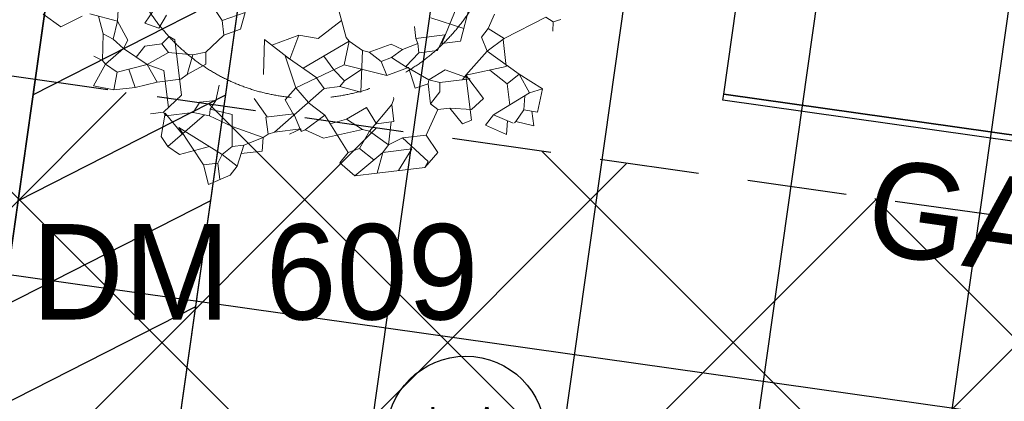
# Model space of a CAD drawing. Header units: millimetres. Extents: x -4107 to 114693, y -37499 to 54671.
# Tile 41 of 156: x 61393 to 64489, y -16246 to -15047. Entities that reach past the tile are written whole.
import ezdxf
from ezdxf.enums import TextEntityAlignment as Align

# ---------------------------------------------------------------- set-up
doc = ezdxf.new("R2010")
doc.units = ezdxf.units.MM
doc.header["$LTSCALE"] = 50
doc.linetypes.add('$0$B0201', pattern=[20, 12.5, -2.5, 2.5, -2.5])
doc.linetypes.add('B0702', pattern=[4.6875, 3.125, -1.5625])
for name, color, linetype in [('FOK_ BRANDSLANGHASPELS', 2, 'Continuous'), ('FOK_02B_SOLIDS', 253, 'Continuous'), ('FOK_05---_TEKST_25', 2, 'Continuous'), ('FOK_08---_MAATVOERING', 2, 'Continuous'), ('FOK_22_BINNENWANDEN', 2, 'Continuous'), ('FOK_72_VAST MEUBILAIR', 1, 'Continuous'), ('XREF_06_PLAFOND$0$AA35RJ8-_HWOLCEMENT', 242, 'Continuous'), ('XREF_06_PLAFOND$0$AA45----_PLAFONDAFW', 1, 'Continuous'), ('XREF_06_PLAFOND$0$AI45----_PLAFONDAFW', 2, 'Continuous'), ('XREF_06_verlichting$0$EL6311--', 3, 'Continuous')]:
    doc.layers.add(name, color=color, linetype=linetype)
doc.layers.add('FOK_92_BEPLANTING', color=62, linetype='$0$B0201', lineweight=5)
doc.styles.add('XREF_06_verlichting$0$BURO-018', font='simplex.shx', dxfattribs={"height": 180})

# ---------------------------------------------------------------- blocks, each defined once
blk = doc.blocks.new('XREF_06_PLAFOND')
at = {"layer": 'XREF_06_PLAFOND$0$AA35RJ8-_HWOLCEMENT'}
h = blk.add_hatch(dxfattribs=at)
h.set_pattern_fill('AR-SAND', color=3, scale=100, style=0)
h.set_pattern_definition([(37.5, (0, 0), (-6.29934, 192.68238), [0, -152, 0, -170, 0, -162.5]), (7.5, (0, 0), (176.9777, 282.2146), [0, -82, 0, -137, 0, -52.5]), (327.5, (-123, 0), (311.4142, 0.5659), [0, -50, 0, -180, 0, -235]), (317.5, (-123, 0), (300.6127, 87.7676), [0, -25, 0, -118, 0, -135])])
edge = h.paths.add_edge_path()
edge.add_line((43127, -14243.3), (58419.3, -19206.1))
edge.add_line((58419.3, -19206.1), (67730.9, 8108.9))
edge.add_arc((59883.2, 10784.2), 8291.1, 341.17601, 446.91022)
edge.add_line((60330.1, 19063.2), (33916.8, 20627.6))
edge.add_line((33916.8, 20627.6), (34420, 20584.8))
edge.add_line((34420, 20584.8), (35543.9, 20485.6))
edge.add_line((35543.9, 20485.6), (36683.3, 20381.7))
edge.add_line((36683.3, 20381.7), (37848.9, 20273.2))
edge.add_line((37848.9, 20273.2), (39050.9, 20148.3))
edge.add_line((39050.9, 20148.3), (40285.1, 19981.6))
edge.add_line((40285.1, 19981.6), (41548.6, 19763.1))
edge.add_line((41548.6, 19763.1), (42829.4, 19472.5))
edge.add_line((42829.4, 19472.5), (44122.5, 19109))
edge.add_line((44122.5, 19109), (45423.2, 18664.8))
edge.add_line((45423.2, 18664.8), (46722.2, 18132.5))
edge.add_line((46722.2, 18132.5), (48008.4, 17504))
edge.add_line((48008.4, 17504), (49268.4, 16772.4))
edge.add_line((49268.4, 16772.4), (50485.1, 15932))
edge.add_line((50485.1, 15932), (51639.9, 14978.6))
edge.add_line((51639.9, 14978.6), (52710, 13913.1))
edge.add_line((52710, 13913.1), (53675.1, 12736.9))
edge.add_line((53675.1, 12736.9), (54512.8, 11458.3))
edge.add_line((54512.8, 11458.3), (55208.8, 10080.1))
edge.add_line((55208.8, 10080.1), (55817.1, 8209.2))
edge.add_line((55817.1, 8209.2), (56064.8, 6685.2))
edge.add_line((56064.8, 6685.2), (56139.2, 5158.4))
edge.add_line((56139.2, 5158.4), (56050.4, 3639.5))
edge.add_line((56050.4, 3639.5), (55811.6, 2148.5))
edge.add_line((55811.6, 2148.5), (55438.3, 698.3))
edge.add_line((55438.3, 698.3), (54948.5, -697))
edge.add_line((54948.5, -697), (54359.8, -2029.7))
edge.add_line((54359.8, -2029.7), (53689, -3294.4))
edge.add_line((53689, -3294.4), (52951.5, -4489))
edge.add_line((52951.5, -4489), (52160.9, -5613.2))
edge.add_line((52160.9, -5613.2), (51328.7, -6667.7))
edge.add_line((51328.7, -6667.7), (50463.8, -7656))
edge.add_line((50463.8, -7656), (49570.4, -8575.7))
edge.add_line((49570.4, -8575.7), (48670.3, -9436.4))
edge.add_line((48670.3, -9436.4), (47771.6, -10244.3))
edge.add_line((47771.6, -10244.3), (46892.7, -11017.6))
edge.add_line((46892.7, -11017.6), (46032.2, -11771.8))
edge.add_line((46032.2, -11771.8), (45181.6, -12512.9))
edge.add_line((45181.6, -12512.9), (44331, -13249.4))
edge.add_line((44331, -13249.4), (43127, -14243.3))
h.paths.add_polyline_path([(59430.2, 12248.2), (59662.8, 12964.9), (60019.5, 12849.2), (59786.9, 12132.4)], flags=24)
h.paths.add_polyline_path([(60617.2, 10425.5), (61333.9, 10192.8), (61218.2, 9836.1), (60501.4, 10068.8)], flags=24)
at = {"layer": 'XREF_06_PLAFOND$0$AA45----_PLAFONDAFW'}
h = blk.add_hatch(dxfattribs=at)
h.set_pattern_fill('ANSI31', color=256, scale=2200, angle=342.02, style=0)
h.set_pattern_definition([(27.02, (0, 0), (-124.9329, 244.9832), [])])
h.paths.add_polyline_path([(60900.9, -19054.7), (61480.2, -19242.8), (62884.2, -9328.4), (61847.9, -12367.2)])
at = {"layer": 'XREF_06_PLAFOND$0$AI45----_PLAFONDAFW'}
h = blk.add_hatch(dxfattribs=at)
h.set_pattern_fill('_USER,_O', color=256, scale=1800, pattern_type=0)
h.set_pattern_definition([(351.94, (60508.5, -17546.5), (252.38, 1782.22), [])])
edge = h.paths.add_edge_path(flags=16)
edge.add_arc((41622.2, 26897.4), 5449.9, 0, 180)
edge.add_arc((41622.2, 26897.4), 5449.9, 180, 360)
h.paths.add_polyline_path([(49833.5, 30277.3), (51633.5, 30277.3), (51633.5, 27677.3), (49833.5, 27677.3)], flags=16)
edge = h.paths.add_edge_path(flags=16)
edge.add_arc((86127.3, 26613.5), 3800, 0, 180)
edge.add_arc((86127.3, 26613.5), 3800, 180, 360)
edge = h.paths.add_edge_path(flags=16)
edge.add_arc((74998.8, -10766.8), 5450, 0, 180)
edge.add_arc((74998.8, -10766.8), 5450, 180, 360)
edge = h.paths.add_edge_path()
edge.add_arc((59888.1, 10791.1), 9323.9, 341.24236, 446.62909)
edge.add_line((60436.4, 20098.9), (31243.3, 21827.8))
edge.add_line((31243.3, 21827.8), (28955.1, 21950.5))
edge.add_line((28955.1, 21950.5), (30807, 36094.7))
edge.add_line((30807, 36094.7), (95373.9, 36094.7))
edge.add_line((95373.9, 36094.7), (86392.8, -27327.7))
edge.add_line((86392.8, -27327.7), (59702.3, -18665.8))
edge.add_line((59702.3, -18665.8), (68716.8, 7792.9))
h = blk.add_hatch(dxfattribs=at)
h.set_pattern_fill('_USER,_O', color=256, scale=600, angle=90, pattern_type=0)
h.set_pattern_definition([(81.94, (95317.84, 35698.9), (-594.073, 84.126), [])])
edge = h.paths.add_edge_path(flags=16)
edge.add_arc((86127.3, 26613.5), 3800, 0, 360)
edge = h.paths.add_edge_path(flags=16)
edge.add_arc((74998.8, -10766.8), 5450, 0, 360)
edge = h.paths.add_edge_path(flags=16)
edge.add_arc((41622.2, 26897.4), 5449.9, 0, 360)
h.paths.add_polyline_path([(49933.5, 30177.3), (51533.5, 30177.3), (51533.5, 27777.3), (49933.5, 27777.3)], flags=16)
edge = h.paths.add_edge_path()
edge.add_arc((59888.1, 10791.1), 9323.9, 341.24236, 446.62909)
edge.add_line((60436.4, 20098.9), (31243.3, 21827.8))
edge.add_line((31243.3, 21827.8), (28955.1, 21950.5))
edge.add_line((28955.1, 21950.5), (30807, 36094.7))
edge.add_line((30807, 36094.7), (95373.9, 36094.7))
edge.add_line((95373.9, 36094.7), (86392.8, -27327.7))
edge.add_line((86392.8, -27327.7), (59702.3, -18665.8))
edge.add_line((59702.3, -18665.8), (68716.8, 7792.9))
at = {"layer": 'XREF_06_PLAFOND$0$AA45----_PLAFONDAFW'}
blk.add_lwpolyline([(60900.9, -19054.7), (61480.2, -19242.8), (62884.2, -9328.4), (61847.9, -12367.2)], close=True, dxfattribs=at)
blk = doc.blocks.new('XREF_06_verlichting$0$1115B3A')
at = {"color": 0, "linetype": 'Continuous'}
blk.add_circle((0, 0), 2.5, dxfattribs=at)
at = {"color": 0, "linetype": 'Continuous', "style": 'XREF_06_verlichting$0$BURO-018'}
for tag, p in [('E_GKAST', (0, 8)), ('E_GROEP', (0, 5)), ('E_SGROEP', (4.5, 5)), ('E_ARMCODE', (0, 0)), ('E_SLET', (4.5, -1))]:
    blk.add_attdef(tag, text='', height=1.8, dxfattribs=at).set_placement(p, align=Align.MIDDLE)
blk = doc.blocks.new('XREF_06_verlichting')
at = {"layer": 'XREF_06_verlichting$0$EL6311--'}
ref = blk.add_blockref('XREF_06_verlichting$0$1115B3A', (62795.8, -16354.4), dxfattribs=dict(at, xscale=100, yscale=100, zscale=100))
ref.add_attrib('E_ARMCODE', 'LA', dxfattribs={"layer": '0', "color": 1, "linetype": 'Continuous', "height": 180, "style": 'XREF_06_verlichting$0$BURO-018'}).set_placement((62795.8, -16354.4), align=Align.MIDDLE)
blk = doc.blocks.new('A$C4D8164B4')
at = {"layer": 'FOK_ BRANDSLANGHASPELS', "color": 2}
blk.add_circle((20000, 20000), 20000, dxfattribs=at)
blk = doc.blocks.new('A$C64361900')
at = {"layer": 'FOK_72_VAST MEUBILAIR'}
for points in [[(3672.4, 1219.1), (3567.2, 476.5), (2.8, 981.3), (108, 1723.9)], [(3567.2, 476.5), (3564.4, 456.7), (0, 961.5), (2.8, 981.3)]]:
    blk.add_lwpolyline(points, close=True, dxfattribs=at)
at = {"layer": 'FOK_05---_TEKST_25', "insert": (480.3, 783.1), "char_height": 300, "width": 57960.996, "attachment_point": 1, "rotation": 351.94}
blk.add_mtext('{\\fCentury Gothic|b0|i0|c0|p34;GARDEROBE}', dxfattribs=at)
blk = doc.blocks.new('BA016')
at = {"color": 0}
for p, q in [((-1422.4, -465.66665), (-1447.8, -618.06665)), ((-76.2, -474.13335), (-16.93335, -897.46665)), ((-1913.46665, -516.46665), (-1811.86665, -609.6)), ((-1811.86665, -609.6), (-1667.93335, -558.8)), ((-1617.13335, -550.33335), (-1447.8, -618.06665)), ((-1565.8202, -570.8586), (-1549.4, -685.8)), ((-1447.8, -618.06665), (-1490.13335, -728.13335)), ((-1447.8, -618.06665), (-1397, -745.06665)), ((-1202.26665, -567.26665), (-1278.46665, -651.93335)), ((-1193.8, -694.26665), (-1134.53335, -618.06665)), ((-821.26665, -626.53335), (-787.4, -694.26665)), ((-1549.4, -685.8), (-1574.8, -855.13335)), ((-1549.4, -685.8), (-1490.13335, -728.13335)), ((-1278.46665, -651.93335), (-1193.8, -694.26665)), ((-635, -660.4), (-787.4, -694.26665)), ((-635, -660.4), (-677.33335, -762)), ((-1490.13335, -728.13335), (-1430.86665, -795.86665)), ((-1397, -745.06665), (-1430.86665, -795.86665)), ((-787.4, -694.26665), (-787.4, -787.4)), ((-1430.86665, -795.86665), (-1557.86665, -880.53335)), ((-1430.86665, -795.86665), (-1295.4, -914.4)), ((-1295.4, -795.86665), (-1358.6178, -859.08445)), ((-1185.33335, -795.86665), (-1295.4, -795.86665)), ((-1185.33335, -795.86665), (-1134.53335, -753.53335)), ((-1185.33335, -795.86665), (-1151.46665, -855.13335)), ((-1134.53335, -753.53335), (-1100.66665, -778.93335)), ((-1100.66665, -778.93335), (-1100.66665, -1134.53335)), ((-787.4, -787.4), (-914.4, -880.53335)), ((-677.33335, -762), (-787.4, -787.4)), ((-32.45695, -786.58385), (-194.73335, -880.53335)), ((711.2, -778.93335), (584.2, -1007.53335)), ((787.4, -795.86665), (702.73335, -1007.53335)), ((-1625.6, -821.26665), (-1574.8, -855.13335)), ((-1574.8, -855.13335), (-1557.86665, -880.53335)), ((-1151.46665, -855.13335), (-1295.4, -914.4)), ((-1151.46665, -855.13335), (-999.06665, -889)), ((-567.26665, -1066.8), (-533.4, -846.66665)), ((-533.4, -846.66665), (-389.46665, -990.6)), ((-313.26665, -846.66665), (-491.06665, -889)), ((-313.26665, -846.66665), (-389.46665, -990.6)), ((-194.73335, -880.53335), (-313.26665, -846.66665)), ((533.4, -838.2), (733.73805, -930.0216)), ((939.8, -863.6), (889, -948.26665)), ((-1557.86665, -880.53335), (-1651, -1007.53335)), ((-1557.86665, -880.53335), (-1490.13335, -939.8)), ((-1490.13335, -939.8), (-1524, -1049.86665)), ((-1490.13335, -939.8), (-1295.4, -914.4)), ((-1414.2403, -929.9009), (-1388.53335, -1049.86665)), ((-1295.4, -914.4), (-1244.6, -1032.93335)), ((-1295.4, -914.4), (-1193.8, -965.2)), ((-999.06665, -889), (-1049.86665, -1007.53335)), ((-914.4, -880.53335), (-999.06665, -889)), ((-914.4, -880.53335), (-922.86665, -956.73335)), ((0, -922.86665), (-312.36215, -1057.9422)), ((0, -922.86665), (-50.8, -1066.8)), ((-16.93335, -897.46665), (0, -922.86665)), ((0, -922.86665), (76.2, -990.6)), ((423.33335, -880.53335), (423.33335, -956.73335)), ((1261.53335, -922.86665), (982.13335, -1024.46665)), ((1261.53335, -922.86665), (1303.86665, -956.73335)), ((-1193.8, -965.2), (-1193.8, -1202.8311)), ((-922.86665, -956.73335), (-1049.86665, -1007.53335)), ((-414.86665, -965.2), (-372.53335, -1176.86665)), ((-389.46665, -990.6), (-414.86665, -965.2)), ((-414.86665, -965.2), (-233.4928, -1129.30015)), ((-170.64625, -996.65965), (-118.53335, -1092.2)), ((76.2, -990.6), (33.86665, -1253.06665)), ((76.2, -990.6), (118.53335, -1007.53335)), ((118.53335, -1007.53335), (262.46665, -973.66665)), ((262.46665, -973.66665), (330.2, -1016)), ((431.8, -990.6), (330.2, -1016)), ((423.33335, -956.73335), (609.6, -956.73335)), ((423.33335, -956.73335), (431.8, -990.6)), ((431.8, -990.6), (431.8, -1049.86665)), ((609.6, -956.73335), (550.33335, -1049.86665)), ((584.2, -1007.53335), (609.6, -956.73335)), ((889, -948.26665), (838.2, -999.06665)), ((838.2, -999.06665), (863.6, -1092.2)), ((889, -948.26665), (982.13335, -1024.46665)), ((1303.86665, -956.73335), (1295.4, -1016)), ((1354.66665, -948.26665), (1303.86665, -956.73335)), ((-1651, -1007.53335), (-1524, -1049.86665)), ((-1524, -1049.86665), (-1388.53335, -1049.86665)), ((-1244.6, -1032.93335), (-1388.53335, -1049.86665)), ((-1244.6, -1032.93335), (-1092.2, -1032.93335)), ((-1049.86665, -1007.53335), (-1092.2, -1032.93335)), ((118.53335, -1007.53335), (186.26665, -1075.26665)), ((254, -1058.33335), (186.26665, -1075.26665)), ((330.2, -1016), (254, -1058.33335)), ((254, -1058.33335), (347.13335, -1134.53335)), ((431.8, -1049.86665), (338.66665, -1126.06665)), ((550.33335, -1049.86665), (431.8, -1049.86665)), ((702.73335, -1007.53335), (584.2, -1007.53335)), ((982.13335, -1024.46665), (863.6, -1092.2)), ((973.66665, -1029.30475), (973.66665, -1202.26665)), ((-855.13335, -1100.66665), (-889, -1193.8)), ((-50.8, -1066.8), (-372.53335, -1176.86665)), ((-237.06665, -1126.06665), (-194.73335, -1202.26665)), ((-119.9021, -1090.4402), (-59.26665, -1168.4)), ((58.9588, -1109.28725), (-59.26665, -1168.4)), ((-50.8, -1066.8), (211.66665, -1168.4)), ((186.26665, -1075.26665), (211.66665, -1168.4)), ((338.66665, -1126.06665), (474.13335, -1227.66665)), ((347.13335, -1134.53335), (338.66665, -1126.06665)), ((863.6, -1092.2), (711.2, -1227.66665)), ((863.6, -1092.2), (1049.86665, -1261.53335)), ((-1100.66665, -1134.53335), (-1227.66665, -1227.66665)), ((-372.53335, -1176.86665), (-448.73335, -1244.6)), ((-372.53335, -1176.86665), (-304.8, -1278.46665)), ((-59.26665, -1168.4), (-93.13335, -1202.26665)), ((211.66665, -1168.4), (347.13335, -1134.53335)), ((355.2209, -1132.51145), (381, -1270)), ((474.13335, -1227.66665), (584.2, -1176.86665)), ((584.2, -1176.86665), (736.6, -1253.06665)), ((-1312.33335, -1227.66665), (-1227.66665, -1227.66665)), ((-1219.2, -1236.13335), (-1261.53335, -1380.06665)), ((-1227.66665, -1227.66665), (-1219.2, -1253.06665)), ((-1219.2, -1236.13335), (-1126.06665, -1380.06665)), ((-1219.2, -1253.06665), (-1219.2, -1236.13335)), ((-1219.2, -1253.06665), (-1041.4, -1253.06665)), ((-990.6, -1193.8), (-1041.4, -1253.06665)), ((-1041.4, -1253.06665), (-939.8, -1286.93335)), ((-889, -1193.8), (-990.6, -1193.8)), ((-931.33335, -1244.6), (-939.8, -1286.93335)), ((-889, -1193.8), (-931.33335, -1244.6)), ((-931.33335, -1244.6), (-795.86665, -1295.4)), ((-643.46665, -1210.73335), (-575.73335, -1337.73335)), ((-194.73335, -1202.26665), (-541.86665, -1439.33335)), ((-448.73335, -1244.6), (-406.19905, -1346.6823)), ((-194.73335, -1202.26665), (-93.13335, -1202.26665)), ((33.86665, -1253.06665), (-93.13335, -1202.26665)), ((381, -1270), (465.66665, -1253.06665)), ((474.13335, -1227.66665), (465.66665, -1253.06665)), ((465.66665, -1253.06665), (465.66665, -1380.06665)), ((474.13335, -1227.66665), (541.86665, -1253.06665)), ((541.86665, -1253.06665), (533.4, -1312.33335)), ((736.6, -1253.06665), (541.86665, -1253.06665)), ((711.2, -1227.66665), (685.8, -1253.06665)), ((685.8, -1253.06665), (711.2, -1227.66665)), ((736.6, -1253.06665), (685.8, -1253.06665)), ((973.66665, -1202.26665), (711.2, -1227.66665)), ((711.2, -1227.66665), (804.33335, -1388.53335)), ((711.2, -1227.66665), (711.2, -1515.53335)), ((865.59215, -1212.7255), (965.2, -1312.33335)), ((-970.84445, -1276.5852), (-1227.66665, -1447.8)), ((-939.8, -1286.93335), (-804.33335, -1371.6)), ((-795.86665, -1295.4), (-821.26665, -1498.6)), ((-305.41355, -1277.85315), (-211.66665, -1371.6)), ((237.06665, -1312.33335), (237.06665, -1320.8)), ((533.4, -1312.33335), (465.66665, -1380.06665)), ((1049.86665, -1261.53335), (965.2, -1312.33335)), ((965.2, -1312.33335), (965.2, -1449.25975)), ((1049.86665, -1261.53335), (1185.33335, -1371.6)), ((1049.86665, -1261.53335), (1100.66665, -1388.53335)), ((-1143, -1337.73335), (-889, -1540.93335)), ((-1143, -1337.73335), (-1016, -1591.73335)), ((-1126.06665, -1380.06665), (-1143, -1337.73335)), ((-804.33335, -1371.6), (-618.06665, -1464.73335)), ((-584.2, -1337.73335), (-406.4, -1337.73335)), ((-584.2, -1337.73335), (-584.2, -1447.8)), ((-406.4, -1337.73335), (-372.53335, -1456.26665)), ((-211.66665, -1371.6), (-347.13335, -1447.8)), ((-211.66665, -1371.6), (-93.13335, -1625.6)), ((-76.2, -1413.93335), (59.26665, -1354.66665)), ((59.26665, -1354.66665), (110.06665, -1464.73335)), ((220.13335, -1354.66665), (59.26665, -1507.06665)), ((237.06665, -1320.8), (220.13335, -1354.66665)), ((220.13335, -1464.73335), (220.13335, -1354.66665)), ((1100.66665, -1388.53335), (1185.33335, -1371.6)), ((1185.33335, -1371.6), (1134.53335, -1515.53335)), ((-1261.53335, -1380.06665), (-1227.66665, -1447.8)), ((-541.86665, -1439.33335), (-584.2, -1447.8)), ((-541.86665, -1439.33335), (-372.53335, -1439.33335)), ((-372.53335, -1439.33335), (-448.73335, -1464.73335)), ((-372.53335, -1456.26665), (-372.53335, -1439.33335)), ((-76.2, -1413.93335), (-184.16015, -1430.5426)), ((-76.2, -1413.93335), (16.93335, -1490.13335)), ((508, -1422.4), (414.86665, -1574.8)), ((465.66665, -1380.06665), (508, -1422.4)), ((508, -1422.4), (584.2, -1422.4)), ((584.2, -1422.4), (719.66665, -1447.8)), ((584.2, -1422.4), (651.93335, -1532.46665)), ((804.33335, -1388.53335), (719.66665, -1447.8)), ((855.13335, -1498.6), (1100.66665, -1388.53335)), ((1067.18485, -1403.5424), (1049.86665, -1490.13335)), ((-1159.93335, -1507.06665), (-1227.66665, -1447.8)), ((-963.38005, -1481.4293), (-1159.93335, -1507.06665)), ((-821.26665, -1498.6), (-889, -1540.93335)), ((-821.26665, -1498.6), (-745.06665, -1498.6)), ((-745.06665, -1498.6), (-804.33335, -1625.6)), ((-618.06665, -1464.73335), (-745.06665, -1498.6)), ((-618.06665, -1464.73335), (-635, -1549.4)), ((-584.2, -1447.8), (-618.06665, -1464.73335)), ((-372.53335, -1456.26665), (-347.13335, -1447.8)), ((-347.13335, -1447.8), (-237.06665, -1515.53335)), ((-237.06665, -1515.53335), (16.93335, -1490.13335)), ((16.93335, -1490.13335), (59.26665, -1507.06665)), ((110.06665, -1464.73335), (220.13335, -1464.73335)), ((203.2, -1464.73335), (169.33335, -1608.66665)), ((855.13335, -1498.6), (795.86665, -1557.86665)), ((855.13335, -1498.6), (973.66665, -1566.33335)), ((1049.86665, -1490.13335), (990.6, -1557.86665)), ((1134.53335, -1515.53335), (1049.86665, -1490.13335)), ((-889, -1540.93335), (-922.86665, -1591.73335)), ((-889, -1540.93335), (-804.33335, -1625.6)), ((-635, -1549.4), (-768.77335, -1549.4)), ((59.26665, -1507.06665), (-16.93335, -1608.66665)), ((59.26665, -1507.06665), (169.33335, -1608.66665)), ((711.2, -1515.53335), (651.93335, -1532.46665)), ((795.86665, -1557.86665), (922.86665, -1634.06665)), ((922.86665, -1634.06665), (940.2342, -1547.22905)), ((990.6, -1557.86665), (982.13335, -1566.33335)), ((1100.66665, -1600.2), (990.6, -1557.86665)), ((1100.66665, -1505.37335), (1100.66665, -1600.2)), ((-999.06665, -1718.73335), (-1016, -1591.73335)), ((-1016, -1591.73335), (-922.86665, -1591.73335)), ((-922.86665, -1591.73335), (-922.86665, -1696.32155)), ((-804.33335, -1625.6), (-855.13335, -1676.4)), ((-93.13335, -1625.6), (-152.4, -1684.86665)), ((-16.93335, -1608.66665), (-93.13335, -1625.6)), ((-16.93335, -1608.66665), (65.50525, -1691.10525)), ((169.33335, -1608.66665), (127, -1651)), ((169.33335, -1608.66665), (262.46665, -1574.8)), ((414.86665, -1574.8), (262.46665, -1574.8)), ((262.46665, -1574.8), (406.4, -1744.13335)), ((414.86665, -1574.8), (474.13335, -1693.33335)), ((-855.13335, -1676.4), (-999.06665, -1718.73335)), ((-152.4, -1684.86665), (-67.73335, -1778)), ((-67.73335, -1778), (127, -1651)), ((127, -1651), (76.2, -1778)), ((127, -1651), (313.26665, -1651)), ((313.26665, -1651), (211.66665, -1778)), ((474.13335, -1693.33335), (381, -1778)), ((406.4, -1744.13335), (381, -1778)), ((-67.73335, -1778), (76.2, -1778)), ((381, -1778), (76.2, -1778))]:
    blk.add_line(p, q, dxfattribs=at)
blk = doc.blocks.new('A$C745C0ED7')
at = {"color": 252}
blk.add_blockref('BA016', (2048.9, 1778), dxfattribs=at)
blk = doc.blocks.new('plant')
at = {"layer": 'FOK_92_BEPLANTING'}
blk.add_circle((0, 0), 600, dxfattribs=at)
at = {"layer": 'FOK_92_BEPLANTING', "color": 252, "xscale": 0.4938357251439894, "yscale": 0.4938357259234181, "zscale": 0.4938357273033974, "rotation": 6.939525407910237}
blk.add_blockref('A$C745C0ED7', (-828.5, -962.2), dxfattribs=at)

msp = doc.modelspace()

# ---------------------------------------------------------------- hatches: boundary and pattern name
at = {"layer": 'FOK_08---_MAATVOERING'}
h = msp.add_hatch(dxfattribs=at)
h.set_pattern_fill('ANSI37', color=254, scale=200, angle=90, style=0)
h.set_pattern_definition([(135, (101353.03, -97782.24), (-449.013, -449.013), []), (225, (101353.03, -97782.24), (449.013, -449.013), [])])
h.paths.add_polyline_path([(58740.5, -19162.8), (72330.2, -23573.1), (73273.7, -16910.6), (60142.1, -15051)])

# ---------------------------------------------------------------- linework, layer by layer
at = {"layer": 'FOK_08---_MAATVOERING', "color": 13, "linetype": 'B0702', "ltscale": 2}
msp.add_lwpolyline([(58740.5, -19162.8), (72330.2, -23573.1), (73273.7, -16910.6), (60142.1, -15051), (58740.5, -19162.8)], dxfattribs=at)

# ---------------------------------------------------------------- block references
msp.add_blockref('XREF_06_PLAFOND', (0, 0))
msp.add_blockref('XREF_06_PLAFOND', (0, 0))
at = {"layer": 'FOK_02B_SOLIDS'}
for name, p in [('A$C64361900', (63603.9, -16261.8)), ('plant', (62304.3, -14693.9))]:
    msp.add_blockref(name, p, dxfattribs=at)
at = {"layer": 'FOK_22_BINNENWANDEN'}
msp.add_blockref('XREF_06_verlichting', (0, 0), dxfattribs=at)
at = {"layer": 'FOK_22_BINNENWANDEN', "color": 5}
for p in [(62903.1, -17201.9), (58068.5, -37498.6)]:
    msp.add_blockref('A$C4D8164B4', p, dxfattribs=at)

# ---------------------------------------------------------------- texts
at = {"layer": 'FOK_72_VAST MEUBILAIR', "color": 2, "insert": (61431, -15689.3), "char_height": 300, "width": 57960.996, "attachment_point": 1}
msp.add_mtext('{\\fCentury Gothic|b0|i0|c0|p34;DM 609}', dxfattribs=at)

doc.saveas('drawing.dxf')
